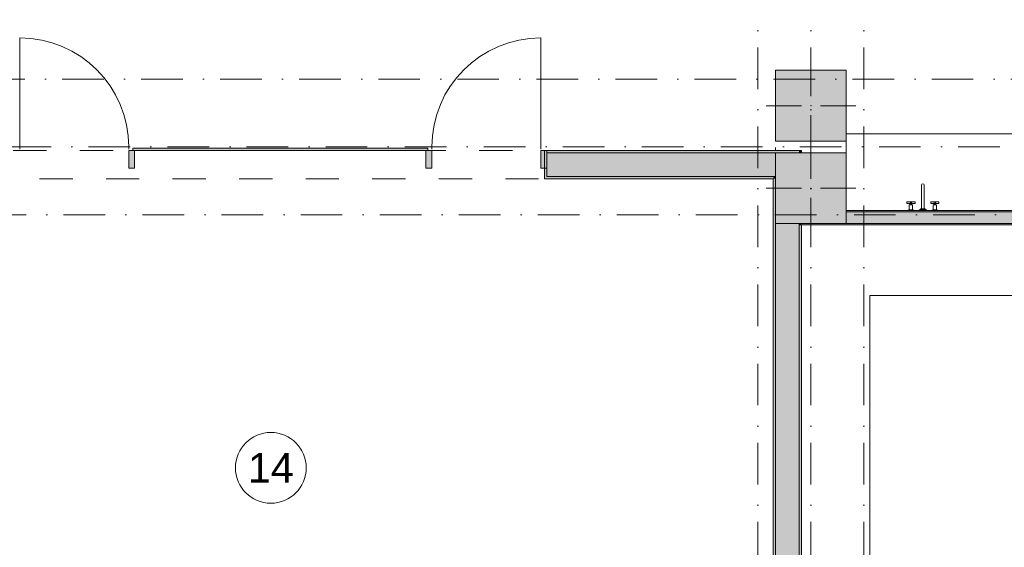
# Model space of a CAD drawing. Header units: millimetres. Extents: x -14761 to 157739, y -22400 to 107990.
# Tile 133 of 256: x 101290 to 109640, y 23605 to 28079. Entities that reach past the tile are written whole.
import ezdxf

# ---------------------------------------------------------------- set-up
doc = ezdxf.new("R2010")
doc.units = ezdxf.units.MM
doc.header["$MEASUREMENT"] = 0
doc.linetypes.add('Штриховая', pattern=[564.444447, 282.222223, -282.222223])
doc.linetypes.add('Штрихпунктирная', pattern=[670.277762, 352.777767, -176.388884, 0, -141.111112])
for name, color, linetype in [('Интерьер - конструкции мебели', 7, 'Continuous'), ('Интерьер - Оборудование', 7, 'Continuous'), ('Конструктив - Колонны', 7, 'Continuous'), ('Конструктив - Навесные Стены', 7, 'Continuous'), ('Конструктив - Стены Блок 100 нов', 7, 'Continuous'), ('Конструктив - Стены Блок 200 нов', 7, 'Continuous'), ('Элемент Модели - Зона', 7, 'Continuous'), ('Элемент Модели - Оси', 7, 'Continuous')]:
    doc.layers.add(name, color=color, linetype=linetype)
doc.styles.add('СГЕНЕРИР_СТИЛЬ_1', font='txt')

msp = doc.modelspace()

# ---------------------------------------------------------------- hatches: boundary and pattern name
at = {"layer": 'Конструктив - Колонны', "linetype": 'Continuous', "lineweight": 0, "true_color": 0x000000}
for points in [[(107700, 27050), (108300, 27050), (108300, 27650), (107700, 27650)], [(107700, 26350), (108300, 26350), (108300, 26950), (107700, 26950)]]:
    msp.add_hatch(color=18, dxfattribs=at).paths.add_polyline_path(points)
at = {"layer": 'Конструктив - Навесные Стены', "linetype": 'Continuous', "lineweight": 0, "true_color": 0x000000}
for points in [[(102250, 26990), (102250, 26970), (104750, 26970), (104750, 26990)], [(102215, 26820), (102265, 26820), (102265, 26970), (102215, 26970)], [(104735, 26820), (104785, 26820), (104785, 26970), (104735, 26970)], [(105710, 26820), (105760, 26820), (105760, 26970), (105710, 26970)]]:
    msp.add_hatch(color=18, dxfattribs=at).paths.add_polyline_path(points)
at = {"layer": 'Конструктив - Стены Блок 100 нов', "linetype": 'Continuous', "lineweight": 0, "true_color": 0x000000}
for points in [[(112380, 26460), (108300, 26460), (108300, 26450), (112380, 26450)], [(108300, 26350), (112380, 26350), (112380, 26450), (108300, 26450)], [(107920, 26340), (112380, 26340), (112380, 26350), (107920, 26350)]]:
    msp.add_hatch(color=18, dxfattribs=at).paths.add_polyline_path(points)
at = {"layer": 'Конструктив - Стены Блок 200 нов', "linetype": 'Continuous', "lineweight": 0, "true_color": 0x000000}
for points in [[(105760, 26730), (105760, 26750), (105760, 26970), (105740, 26970), (105740, 26730)], [(105760, 26970), (105760, 26950), (107900, 26950), (107900, 26970)], [(105760, 26750), (107700, 26750), (107700, 26950), (105760, 26950)], [(107900, 26970), (107900, 26950), (107920, 26970)], [(107900, 26950), (107920, 26950), (107920, 26970)], [(105760, 26730), (107680, 26730), (107680, 26750), (105760, 26750)], [(107680, 26730), (107700, 26750), (107680, 26750)], [(107680, 26730), (107700, 26730), (107700, 26750)], [(107680, 26730), (107680, 21180.1), (107700, 21180.1), (107700, 26730)], [(107700, 26350), (107700, 21180.1), (107900, 21180.1), (107900, 26350)], [(107900, 26350), (107900, 26340), (107920, 26340), (107920, 26350)], [(107900, 26340), (107900, 21180.1), (107920, 21180.1), (107920, 26340)]]:
    msp.add_hatch(color=18, dxfattribs=at).paths.add_polyline_path(points)

# ---------------------------------------------------------------- linework, layer by layer
at = {"layer": 'Интерьер - конструкции мебели', "color": 7, "linetype": 'Continuous', "lineweight": 15, "flags": 128}
for points in [[(108300, 26460), (110567.6, 26460), (110567.6, 27110), (108300, 27110)], [(107900, 26340), (107900, 22780.1), (108500.3, 22780.1), (108500.3, 25740.2), (111780, 25740.2), (111780, 21180.1), (112380, 21180.1), (112380, 26340)]]:
    msp.add_lwpolyline(points, close=True, dxfattribs=at)
at = {"layer": 'Интерьер - Оборудование', "color": 7, "linetype": 'Continuous', "lineweight": 15}
for p, q in [((108841.3, 26521), (108843.2, 26522.9)), ((108841.3, 26510), (108854.3, 26510)), ((108854.3, 26521), (108852.4, 26522.9)), ((109044.3, 26521), (109046.2, 26522.9)), ((109057.3, 26510), (109044.3, 26510)), ((109057.3, 26521), (109055.4, 26522.9)), ((108865.3, 26463.5), (108830.3, 26463.5)), ((108832.8, 26467), (108862.8, 26467)), ((109033.3, 26463.5), (109068.3, 26463.5)), ((109065.8, 26467), (109035.8, 26467))]:
    msp.add_line(p, q, dxfattribs=at)
at = {"layer": 'Интерьер - Оборудование', "color": 7, "linetype": 'Continuous', "lineweight": 15, "flags": 128}
msp.add_lwpolyline([(108937.3, 26474), (108961.3, 26474), (108961.3, 26679.1, 0.759247), (108937.3, 26679.1)], format="xyb", close=True, dxfattribs=at)
for points in [[(108862.8, 26510), (108862.8, 26467), (108865.3, 26467), (108865.3, 26463.5), (108872.8, 26463.5), (108872.8, 26460), (108822.8, 26460), (108822.8, 26463.5), (108830.3, 26463.5), (108830.3, 26467), (108832.8, 26467), (108832.8, 26510), (108841.3, 26510), (108841.3, 26521), (108812.8, 26521), (108812.8, 26534), (108882.8, 26534), (108882.8, 26521), (108854.3, 26521), (108854.3, 26510)], [(108969.3, 26474), (108929.3, 26474), (108929.3, 26467), (108969.3, 26467)], [(109035.8, 26510), (109035.8, 26467), (109033.3, 26467), (109033.3, 26463.5), (109025.8, 26463.5), (109025.8, 26460), (109075.8, 26460), (109075.8, 26463.5), (109068.3, 26463.5), (109068.3, 26467), (109065.8, 26467), (109065.8, 26510), (109057.3, 26510), (109057.3, 26521), (109085.8, 26521), (109085.8, 26534), (109015.8, 26534), (109015.8, 26521), (109044.3, 26521), (109044.3, 26510)], [(108979.3, 26467), (108919.3, 26467), (108919.3, 26460), (108979.3, 26460)]]:
    msp.add_lwpolyline(points, close=True, dxfattribs=at)
at = {"layer": 'Интерьер - Оборудование', "color": 7, "linetype": 'Continuous', "lineweight": 15}
for centre in [(108847.8, 26527.5), (109050.8, 26527.5)]:
    msp.add_circle(centre, 6.5, dxfattribs=at)
at = {"layer": 'Конструктив - Колонны', "color": 251, "linetype": 'Continuous', "lineweight": 5, "true_color": 0x575757}
for p, q in [((108000, 27430), (108000, 27730)), ((107920, 27350), (107620, 27350)), ((108080, 27350), (108380, 27350)), ((108000, 27270), (108000, 26970)), ((108000, 26730), (108000, 27030)), ((107920, 26650), (107620, 26650)), ((108080, 26650), (108380, 26650)), ((108000, 26570), (108000, 26270))]:
    msp.add_line(p, q, dxfattribs=at)
at = {"layer": 'Конструктив - Колонны', "color": 251, "linetype": 'Continuous', "lineweight": 15, "true_color": 0x575757, "flags": 128}
for points in [[(107700, 27050), (108300, 27050), (108300, 27650), (107700, 27650)], [(107700, 26350), (108300, 26350), (108300, 26950), (107700, 26950)]]:
    msp.add_lwpolyline(points, close=True, dxfattribs=at)
at = {"layer": 'Конструктив - Колонны', "color": 251, "linetype": 'Continuous', "lineweight": 5, "true_color": 0x575757}
for p in [(108000, 27350), (108000, 26650)]:
    msp.add_point(p, dxfattribs=at)
at = {"layer": 'Конструктив - Навесные Стены', "color": 7, "linetype": 'Continuous', "lineweight": 15}
for p, q in [((101290, 27000), (101290, 27925)), ((105710, 27000), (105710, 27925)), ((101290, 27000), (101290, 26980)), ((101290, 26980), (101290, 27000)), ((102215, 27000), (102215, 26980)), ((102215, 26980), (102215, 27000)), ((104785, 27000), (104785, 26980)), ((104785, 26980), (104785, 27000)), ((105710, 27000), (105710, 26980)), ((105710, 26980), (105710, 27000)), ((102215, 26970), (102215, 26820)), ((102265, 26970), (102215, 26970)), ((102265, 26970), (102265, 26820)), ((104735, 26970), (104735, 26820)), ((104785, 26970), (104735, 26970)), ((104785, 26970), (104785, 26820)), ((105710, 26970), (105710, 26820)), ((105760, 26970), (105710, 26970)), ((105760, 26970), (105760, 26820)), ((102265, 26820), (102215, 26820)), ((104785, 26820), (104735, 26820)), ((105760, 26820), (105710, 26820))]:
    msp.add_line(p, q, dxfattribs=at)
at = {"layer": 'Конструктив - Навесные Стены', "color": 7, "linetype": 'Continuous', "lineweight": 15, "flags": 128}
msp.add_lwpolyline([(102250, 26990), (102250, 26970), (104750, 26970), (104750, 26990)], close=True, dxfattribs=at)
at = {"layer": 'Конструктив - Навесные Стены', "color": 7, "linetype": 'Continuous', "lineweight": 15}
for centre, start, end in [((101290, 27000), 0, 90), ((105710, 27000), 90, 180)]:
    msp.add_arc(centre, 925, start, end, dxfattribs=at)
at = {"layer": 'Конструктив - Стены Блок 100 нов', "color": 251, "linetype": 'Continuous', "lineweight": 20, "true_color": 0x575757}
for p, q in [((112380, 26450), (108300, 26450)), ((108300, 26350), (112380, 26350))]:
    msp.add_line(p, q, dxfattribs=at)
at = {"layer": 'Конструктив - Стены Блок 100 нов', "color": 251, "linetype": 'Continuous', "lineweight": 20, "true_color": 0x575757, "flags": 128}
for points in [[(112380, 26460), (108300, 26460)], [(107920, 26340), (112380, 26340)]]:
    msp.add_lwpolyline(points, dxfattribs=at)
at = {"layer": 'Конструктив - Стены Блок 200 нов', "color": 251, "linetype": 'Continuous', "lineweight": 20, "true_color": 0x575757}
for p, q in [((105740, 26970), (105740, 26730)), ((105760, 26970), (105740, 26970)), ((105740, 26970), (105740, 26730)), ((105760, 26750), (105760, 26970)), ((107700, 26950), (105760, 26950)), ((105760, 26730), (105740, 26730)), ((105760, 26730), (105740, 26730)), ((105760, 26750), (107680, 26750)), ((107700, 26750), (107680, 26750)), ((107700, 26750), (107680, 26750)), ((107700, 26350), (107700, 21180.1)), ((107900, 21180.1), (107900, 26350))]:
    msp.add_line(p, q, dxfattribs=at)
at = {"layer": 'Конструктив - Стены Блок 200 нов', "color": 251, "linetype": 'Continuous', "lineweight": 20, "true_color": 0x575757, "flags": 128}
for points in [[(107900, 26970), (105760, 26970)], [(107920, 26970), (107900, 26970)], [(107920, 26950), (107920, 26970)], [(105760, 26730), (107680, 26730)], [(107680, 26730), (107680, 21180.1)], [(107920, 21180.1), (107920, 26340)]]:
    msp.add_lwpolyline(points, dxfattribs=at)
at = {"layer": 'Элемент Модели - Зона', "color": 7, "linetype": 'Штриховая', "lineweight": 15, "flags": 128}
for points in [[(36150, 44957.4), (36110, 44957.4), (36110, 36320), (41880.3, 36320), (41880.3, 39141.6), (45142.5, 42405.1), (45156.7, 42391), (45156.7, 42420), (63300, 42420), (63300, 42400), (77399.7, 42400), (77399.7, 42420), (114081.4, 42420), (117316.7, 39176.5), (117320.1, 38841.9), (117320.1, 36305), (117360, 36305), (117360, 34300), (117120, 34300), (117120, 35700), (116700, 35700), (116700, 36100), (108300, 36100), (108300, 35700), (107700, 35700), (107700, 36100), (99320, 36100), (99320, 26970), (107700, 26970), (107700, 27650), (108300, 27650), (108300, 26460), (112380, 26460), (112380, 27370), (112500, 27370), (112500, 21180.1), (117120, 21180.1), (117120, 26250), (116650, 26250), (116650, 27750), (117120, 27750), (117120, 32800), (117360, 32800), (117360, 20150.1), (117120, 20150.1), (117120, 20940.1), (99320, 20940.1), (99320, 14650.1), (117120, 14650.1), (117120, 17700.1), (116700.1, 17700.1), (116700.1, 18325.6), (117120, 18325.6), (117120, 18650.1), (117360, 18650.1), (117360, 18320.1), (120850, 18320.1), (120850, 37205.1), (120238.9, 37205.1), (120238.9, 45000), (125700, 45000), (125700, 45300), (126300, 45300), (126300, 45000), (141025, 45000), (141025, 45100), (140125, 45100), (140125, 47500), (132700, 47500), (132700, 53680), (130530, 53680), (130530, 54300), (129182.9, 54300), (126300, 54300), (126300, 53700), (125700, 53700), (125700, 54212.5), (124799.8, 54212.5), (117300, 54212.5), (117300, 53700), (116700, 53700), (116700, 54212.5), (108300, 54212.5), (108300, 53700), (107700, 53700), (107700, 54212.5), (99300, 54212.5), (99300, 53700), (98700, 53700), (98700, 54212.5), (90650, 54212.5), (90650, 53700), (90050, 53700), (89950, 53700), (89950, 48632.8), (77450.1, 48632.8), (77450.1, 53800), (77450.1, 61690), (77460.1, 61690), (77460.1, 67850), (74720, 67850), (74720, 59730), (73964.5, 59730), (73964.5, 54212), (72300.1, 54212), (72300.1, 53700), (71700.1, 53700), (71700.1, 54212), (63300, 54212), (63300, 53700), (62700, 53700), (62700, 54212), (61025, 54212), (61025, 46500), (61025, 45000), (54300, 45000), (54300, 44700), (53700, 44700), (53700, 45000), (45300, 45000), (45300, 44700), (44700, 44700), (44700, 45000), (36750, 45000), (36750, 44700), (36150, 44700)], [(99320, 26730), (99320, 21180.1), (107680, 21180.1), (107680, 26730)], [(107920, 26340), (107920, 21180.1), (112380, 21180.1), (112380, 26340)]]:
    msp.add_lwpolyline(points, close=True, dxfattribs=at)
at = {"layer": 'Элемент Модели - Зона', "color": 7, "linetype": 'Continuous', "lineweight": 15, "flags": 128}
msp.add_lwpolyline([(103719.9, 24278.9, 1), (103119.9, 24278.9, 1)], format="xyb", close=True, dxfattribs=at)
at = {"layer": 'Элемент Модели - Оси', "color": 7, "linetype": 'Штрихпунктирная', "lineweight": 15}
for p, q in [((107550, 92200), (107550, -1975)), ((108000, 92200), (108000, -1975)), ((108450, 92200), (108450, -1975)), ((-12314.1, 27575), (155203.5, 27575)), ((-12760.6, 27000), (155650, 27000)), ((-12302.2, 26425), (155191.7, 26425))]:
    msp.add_line(p, q, dxfattribs=at)

# ---------------------------------------------------------------- texts
at = {"layer": 'Элемент Модели - Зона', "color": 7, "lineweight": 15, "insert": (103419.9, 24278.9), "char_height": 250, "attachment_point": 5, "style": 'СГЕНЕРИР_СТИЛЬ_1'}
msp.add_mtext('\\A1;{\\pqc;\\fArial|b0|i0|c204|p38;14}', dxfattribs=at)

doc.saveas('drawing.dxf')
